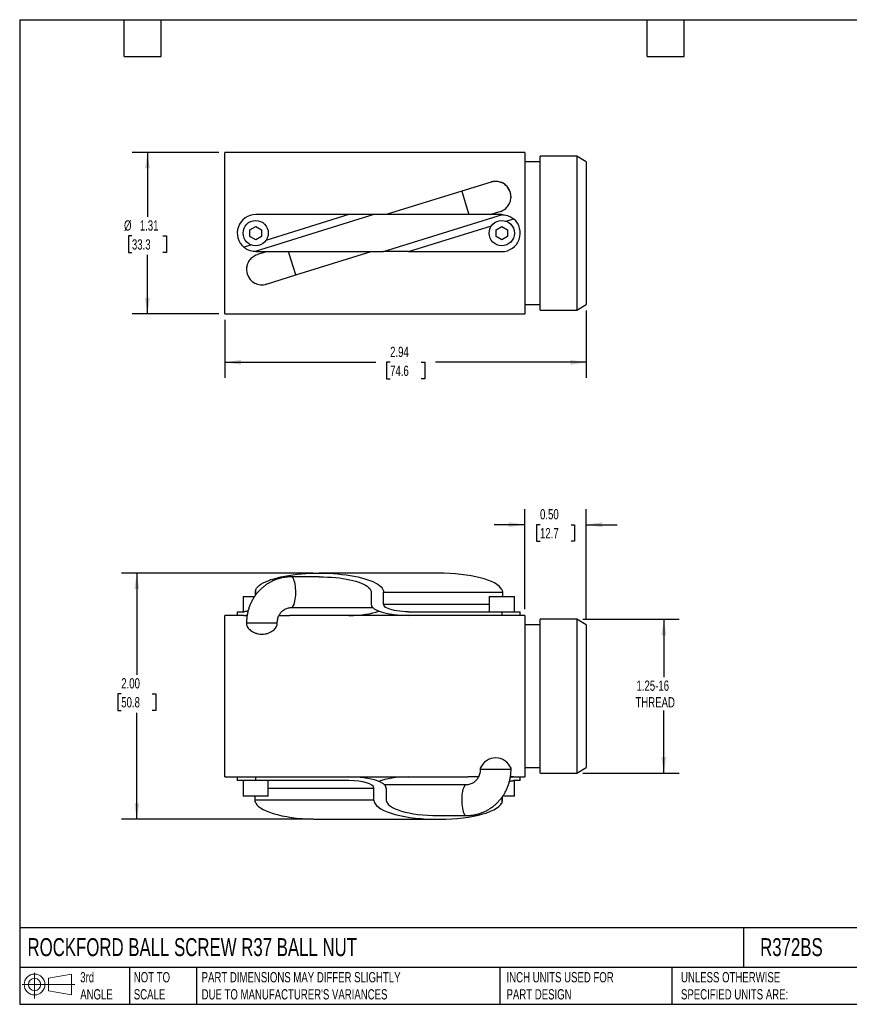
# Model space of a CAD drawing. Header units: inches. Extents: x 0.2 to 10.8, y 0.2 to 8.2.
# Tile 1 of 2: x 0.2 to 7, y 0.2 to 8.2. Entities that reach past the tile are written whole.
import ezdxf

# ---------------------------------------------------------------- set-up
doc = ezdxf.new("R2010")
doc.units = ezdxf.units.IN
doc.header["$MEASUREMENT"] = 0
doc.linetypes.add('SLD-Solid', pattern=[0])
doc.layers.add('DIMENSIONS', color=140, linetype='SLD-Solid', lineweight=25)
doc.layers.add('TEXT', color=140, linetype='SLD-Solid', lineweight=25)
doc.layers.add('SLD-DEFPOINTS', color=7, linetype='Continuous')
doc.styles.add('SLDTEXTSTYLE0', font='TXT', dxfattribs={"width": 0.7})
doc.dimstyles.new('SLDDIMSTYLE0', dxfattribs={"dimtxt": 0.084961, "dimasz": 0.13, "dimexe": 0, "dimexo": 0.0625, "dimgap": 0.02124, "dimtad": 0, "dimtih": 1, "dimtoh": 1, "dimrnd": 1e-09, "dimzin": 0, "dimdsep": 46, "dimtxsty": 'SLDTEXTSTYLE0', "dimsah": 1, "dimcen": 0.09, "dimadec": 0, "dimazin": 0, "dimtfac": 1, "dimtmove": 0, "dimatfit": 0, "dimfxl": 0, "dimfrac": 2, "dimtolj": 1, "dimtzin": 12, "dimarcsym": 0})
doc.dimstyles.new('SLDDIMSTYLE1', dxfattribs={"dimtxt": 0.084961, "dimasz": 0.13, "dimexe": 0, "dimexo": 0.0625, "dimgap": 0.02124, "dimtad": 0, "dimtih": 1, "dimtoh": 1, "dimrnd": 1e-09, "dimzin": 12, "dimdsep": 46, "dimtxsty": 'SLDTEXTSTYLE0', "dimsah": 1, "dimcen": 0.09, "dimadec": 0, "dimazin": 3, "dimtfac": 1, "dimtofl": 0, "dimtmove": 0, "dimatfit": 3, "dimfxl": 0, "dimfrac": 2, "dimtolj": 1, "dimtzin": 12, "dimarcsym": 0})
doc.dimstyles.new('SLDDIMSTYLE2', dxfattribs={"dimtxt": 0.084961, "dimasz": 0.13, "dimexe": 0, "dimexo": 0.0625, "dimgap": 0.02124, "dimtad": 0, "dimtih": 1, "dimtoh": 1, "dimrnd": 1e-09, "dimzin": 4, "dimdsep": 46, "dimtxsty": 'SLDTEXTSTYLE0', "dimsah": 1, "dimcen": 0.09, "dimadec": 0, "dimazin": 1, "dimtfac": 1, "dimtofl": 0, "dimtmove": 0, "dimatfit": 3, "dimfxl": 0, "dimfrac": 2, "dimtolj": 1, "dimtzin": 12, "dimarcsym": 0})

# ---------------------------------------------------------------- blocks, each defined once
blk = doc.blocks.new('Block11')
at = {"color": 7, "linetype": 'SLD-Solid', "lineweight": 18}
for p, q in [((0.1019, 0.2091), (0.1019, 0)), ((0.2157, 0.1641), (0.4006, 0.1981)), ((0.2157, 0.0628), (0.2157, 0.1641)), ((0.4006, 0.1981), (0.4006, 0.0288)), ((0, 0.1135), (0.4281, 0.1135)), ((0.2157, 0.0628), (0.4006, 0.0288))]:
    blk.add_line(p, q, dxfattribs=at)
for radius in [0.0846, 0.0506]:
    blk.add_circle((0.1019, 0.1135), radius, dxfattribs=at)
blk = doc.blocks.new('Block12')
at = {"layer": 'SLD-DEFPOINTS'}
blk.add_blockref('Block11', (0, 0), dxfattribs=at)
blk = doc.blocks.new('_D')
at = {"layer": 'DIMENSIONS'}
for p, q in [((4.3553, 3.4593), (4.3553, 4.272)), ((4.8553, 3.3833), (4.8553, 4.272)), ((4.3553, 4.147), (4.1053, 4.147)), ((4.4791, 4.147), (4.4505, 4.147)), ((4.4505, 4.147), (4.4505, 4.012)), ((4.7315, 4.147), (4.7601, 4.147)), ((4.7601, 4.147), (4.7601, 4.012)), ((4.8553, 4.147), (5.1053, 4.147)), ((4.4505, 4.012), (4.4791, 4.012)), ((4.7601, 4.012), (4.7315, 4.012))]:
    blk.add_line(p, q, dxfattribs=at)
for points in [[(4.3553, 4.147), (4.2253, 4.167), (4.2253, 4.127)], [(4.8553, 4.147), (4.9853, 4.127), (4.9853, 4.167)]]:
    blk.add_solid(points, dxfattribs=at)
at = {"layer": 'DIMENSIONS', "char_height": 0.08333, "attachment_point": 1, "style": 'SLDTEXTSTYLE0'}
for s, insert in [('0.50', (4.4791, 4.2734)), ('12.7', (4.4791, 4.1194))]:
    blk.add_mtext(s, dxfattribs=dict(at, insert=insert))
blk = doc.blocks.new('_D_1')
at = {"layer": 'DIMENSIONS'}
for p, q in [((4.8274, 3.3783), (5.6102, 3.3783)), ((5.4852, 3.3783), (5.4852, 2.9083)), ((5.4852, 2.1283), (5.4852, 2.6382)), ((4.8274, 2.1283), (5.6102, 2.1283))]:
    blk.add_line(p, q, dxfattribs=at)
for points in [[(5.4852, 3.3783), (5.4652, 3.2483), (5.5052, 3.2483)], [(5.4852, 2.1283), (5.5052, 2.2583), (5.4652, 2.2583)]]:
    blk.add_solid(points, dxfattribs=at)
at = {"layer": 'DIMENSIONS', "char_height": 0.08333, "attachment_point": 1, "style": 'SLDTEXTSTYLE0'}
for s, insert in [('1.25-16', (5.2631, 2.8807)), ('THREAD', (5.2547, 2.7456))]:
    blk.add_mtext(s, dxfattribs=dict(at, insert=insert))
blk = doc.blocks.new('_D_2')
at = {"layer": 'DIMENSIONS'}
for p, q in [((2.6352, 3.7533), (1.0767, 3.7533)), ((1.2017, 3.7533), (1.2017, 2.9273)), ((1.0754, 2.7732), (1.0469, 2.7732)), ((1.0469, 2.7732), (1.0469, 2.6382)), ((1.3279, 2.7732), (1.3564, 2.7732)), ((1.3564, 2.7732), (1.3564, 2.6382)), ((1.0469, 2.6382), (1.0754, 2.6382)), ((1.2017, 1.7533), (1.2017, 2.6192)), ((1.3564, 2.6382), (1.3279, 2.6382)), ((2.6352, 1.7533), (1.0767, 1.7533))]:
    blk.add_line(p, q, dxfattribs=at)
for points in [[(1.2017, 3.7533), (1.1817, 3.6233), (1.2217, 3.6233)], [(1.2017, 1.7533), (1.2217, 1.8833), (1.1817, 1.8833)]]:
    blk.add_solid(points, dxfattribs=at)
at = {"layer": 'DIMENSIONS', "char_height": 0.08333, "attachment_point": 1, "style": 'SLDTEXTSTYLE0'}
for s, insert in [('2.00', (1.0754, 2.8997)), ('50.8', (1.0754, 2.7456))]:
    blk.add_mtext(s, dxfattribs=dict(at, insert=insert))
blk = doc.blocks.new('_D_6')
at = {"layer": 'DIMENSIONS'}
for p, q in [((4.8553, 5.886), (4.8553, 5.3413)), ((1.9183, 5.81), (1.9183, 5.3413)), ((1.9183, 5.4663), (3.1454, 5.4663)), ((3.2606, 5.4663), (3.232, 5.4663)), ((3.232, 5.4663), (3.232, 5.3313)), ((3.513, 5.4663), (3.5416, 5.4663)), ((3.5416, 5.4663), (3.5416, 5.3313)), ((4.8553, 5.4663), (3.6282, 5.4663)), ((3.232, 5.3313), (3.2606, 5.3313)), ((3.5416, 5.3313), (3.513, 5.3313))]:
    blk.add_line(p, q, dxfattribs=at)
for points in [[(1.9183, 5.4663), (2.0483, 5.4463), (2.0483, 5.4863)], [(4.8553, 5.4663), (4.7253, 5.4863), (4.7253, 5.4463)]]:
    blk.add_solid(points, dxfattribs=at)
at = {"layer": 'DIMENSIONS', "char_height": 0.08333, "attachment_point": 1, "style": 'SLDTEXTSTYLE0'}
for s, insert in [('2.94', (3.2606, 5.5927)), ('74.6', (3.2606, 5.4387))]:
    blk.add_mtext(s, dxfattribs=dict(at, insert=insert))
blk = doc.blocks.new('_D_7')
at = {"layer": 'DIMENSIONS'}
for p, q in [((1.8683, 7.172), (1.1634, 7.172)), ((1.2884, 7.172), (1.2884, 6.6473)), ((1.1621, 6.4932), (1.1336, 6.4932)), ((1.1336, 6.4932), (1.1336, 6.3582)), ((1.4146, 6.4932), (1.4431, 6.4932)), ((1.4431, 6.4932), (1.4431, 6.3582)), ((1.1336, 6.3582), (1.1621, 6.3582)), ((1.2884, 5.86), (1.2884, 6.3392)), ((1.4431, 6.3582), (1.4146, 6.3582)), ((1.8683, 5.86), (1.1634, 5.86))]:
    blk.add_line(p, q, dxfattribs=at)
for points in [[(1.2884, 7.172), (1.2684, 7.042), (1.3084, 7.042)], [(1.2884, 5.86), (1.3084, 5.99), (1.2684, 5.99)]]:
    blk.add_solid(points, dxfattribs=at)
at = {"layer": 'DIMENSIONS', "char_height": 0.08333, "attachment_point": 1, "style": 'SLDTEXTSTYLE0'}
for s, insert in [('%%c', (1.098, 6.6197)), ('1.31', (1.2263, 6.6197)), ('33.3', (1.1621, 6.4656))]:
    blk.add_mtext(s, dxfattribs=dict(at, insert=insert))

msp = doc.modelspace()

# ---------------------------------------------------------------- linework, layer by layer
for p, q in [((4.3553, 7.172), (1.9183, 7.172)), ((1.9183, 5.86), (1.9183, 7.172)), ((4.3553, 7.172), (4.3553, 5.86)), ((4.7774, 7.141), (4.4803, 7.141)), ((4.4803, 5.891), (4.4803, 7.141)), ((4.8553, 7.096), (4.7774, 7.141)), ((4.7774, 7.141), (4.7774, 5.891)), ((4.4803, 7.095), (4.3553, 7.095)), ((4.8553, 7.096), (4.8553, 5.936)), ((4.0812, 6.9304), (3.8425, 6.8562)), ((3.8425, 6.8562), (3.2298, 6.666)), ((3.8425, 6.8562), (3.8795, 6.7369)), ((3.8795, 6.7369), (3.9015, 6.666)), ((3.1287, 6.666), (2.1629, 6.3661)), ((2.9264, 6.666), (2.1683, 6.666)), ((2.9264, 6.666), (2.2518, 6.4565)), ((3.1287, 6.666), (2.9264, 6.666)), ((4.1683, 6.666), (3.1287, 6.666)), ((3.2079, 6.366), (4.1737, 6.6659)), ((4.0729, 6.666), (4.1527, 6.6908)), ((2.1214, 6.5431), (2.1683, 6.5701)), ((2.1683, 6.5701), (2.2152, 6.5431)), ((3.4102, 6.366), (4.0848, 6.5755)), ((4.1214, 6.5431), (4.1683, 6.5701)), ((4.1683, 6.5701), (4.2152, 6.5431)), ((4.2034, 6.6123), (4.2643, 6.6312)), ((2.1214, 6.4889), (2.1214, 6.5431)), ((2.1683, 6.4619), (2.1214, 6.4889)), ((2.2152, 6.4889), (2.1683, 6.4619)), ((2.2152, 6.5431), (2.2152, 6.4889)), ((4.1214, 6.4889), (4.1214, 6.5431)), ((4.1683, 6.4619), (4.1214, 6.4889)), ((4.2152, 6.4889), (4.1683, 6.4619)), ((4.2152, 6.5431), (4.2152, 6.4889)), ((2.1332, 6.4197), (2.0723, 6.4008)), ((2.1683, 6.366), (3.2079, 6.366)), ((2.2637, 6.366), (2.1839, 6.3412)), ((2.4571, 6.2951), (2.435, 6.366)), ((2.4941, 6.1758), (3.1068, 6.366)), ((3.4102, 6.366), (3.2079, 6.366)), ((3.4102, 6.366), (4.1683, 6.366)), ((2.4941, 6.1758), (2.4571, 6.2951)), ((2.0933, 6.221), (2.0938, 6.2165)), ((2.0981, 6.1884), (2.1018, 6.1779)), ((2.2554, 6.1016), (2.4941, 6.1758)), ((4.3553, 5.937), (4.4803, 5.937)), ((4.7774, 5.891), (4.8553, 5.936)), ((1.9183, 5.86), (4.3553, 5.86)), ((4.4803, 5.891), (4.7774, 5.891)), ((2.6852, 3.7233), (2.4571, 3.7233)), ((3.6513, 3.7533), (2.6852, 3.7533)), ((2.1683, 3.5763), (2.1683, 3.6211)), ((2.0658, 3.5643), (2.0658, 3.4393)), ((2.0658, 3.5643), (2.1599, 3.5643)), ((2.1629, 3.5983), (2.1629, 3.5685)), ((3.1068, 3.5983), (3.1068, 3.4993)), ((3.2079, 3.4993), (3.2079, 3.5983)), ((3.2079, 3.5983), (4.1737, 3.5983)), ((4.0658, 3.5643), (4.0658, 3.4393)), ((4.0658, 3.5643), (4.2708, 3.5643)), ((4.1737, 3.5983), (4.1737, 3.5643)), ((4.1768, 3.5643), (4.1737, 3.5685)), ((4.2708, 3.4393), (4.2708, 3.5643)), ((2.4571, 3.4733), (3.1197, 3.4733)), ((4.0658, 3.4993), (3.2079, 3.4993)), ((2.0183, 3.4093), (1.9183, 3.4093)), ((1.9183, 2.7533), (1.9183, 3.4093)), ((2.0183, 3.4393), (2.0183, 3.4093)), ((2.0183, 3.4393), (2.0723, 3.4393)), ((2.0723, 3.4093), (2.0183, 3.4093)), ((2.0723, 3.4093), (2.0983, 3.4093)), ((2.3581, 3.4093), (2.4433, 3.4093)), ((3.4102, 3.4093), (2.4433, 3.4093)), ((3.4102, 3.4393), (4.1683, 3.4393)), ((4.1683, 3.4093), (3.4102, 3.4093)), ((4.1683, 3.4393), (4.1683, 3.4093)), ((4.1683, 3.4393), (4.3183, 3.4393)), ((4.3183, 3.4093), (4.1683, 3.4093)), ((4.3183, 3.4093), (4.3183, 3.4393)), ((4.3553, 3.4093), (4.3183, 3.4093)), ((4.3553, 3.4093), (4.3553, 2.7533)), ((4.7774, 3.3783), (4.4803, 3.3783)), ((4.4803, 2.7533), (4.4803, 3.3783)), ((4.8553, 3.3333), (4.7774, 3.3783)), ((4.7774, 3.3783), (4.7774, 2.7533)), ((2.0933, 3.3483), (2.0933, 3.3392)), ((2.0933, 3.3483), (2.0989, 3.3483)), ((2.0989, 3.3483), (2.3433, 3.3483)), ((2.3433, 3.3364), (2.3433, 3.3483)), ((4.4803, 3.3323), (4.3553, 3.3323)), ((4.8553, 3.3333), (4.8553, 2.1733)), ((1.9183, 2.0973), (1.9183, 2.7533)), ((4.3553, 2.7533), (4.3553, 2.0973)), ((4.4803, 2.1283), (4.4803, 2.7533)), ((4.7774, 2.7533), (4.7774, 2.1283)), ((3.9933, 2.1674), (3.9933, 2.1583)), ((4.2433, 2.1583), (4.2433, 2.1674)), ((4.3553, 2.1743), (4.4803, 2.1743)), ((4.7774, 2.1283), (4.8553, 2.1733)), ((1.9183, 2.0973), (2.0183, 2.0973)), ((2.0183, 2.0973), (2.0183, 2.0673)), ((2.0183, 2.0973), (2.1683, 2.0973)), ((2.1683, 2.0673), (2.1683, 2.0973)), ((2.1683, 2.0973), (2.9264, 2.0973)), ((2.9264, 2.0973), (3.8933, 2.0973)), ((3.9785, 2.0973), (3.8933, 2.0973)), ((4.2377, 2.1583), (3.9933, 2.1583)), ((4.2433, 2.1583), (4.2377, 2.1583)), ((4.2643, 2.0973), (4.2383, 2.0973)), ((4.2643, 2.0973), (4.3183, 2.0973)), ((4.3183, 2.0673), (4.3183, 2.0973)), ((4.3183, 2.0973), (4.3553, 2.0973)), ((4.4803, 2.1283), (4.7774, 2.1283)), ((2.1683, 2.0673), (2.0183, 2.0673)), ((2.0658, 2.0673), (2.0658, 1.9423)), ((2.9264, 2.0673), (2.1683, 2.0673)), ((2.2708, 1.9423), (2.2708, 2.0673)), ((2.2708, 2.0073), (3.1287, 2.0073)), ((3.1287, 1.9083), (3.1287, 2.0073)), ((3.8795, 2.0333), (3.2169, 2.0333)), ((3.2298, 2.0073), (3.2298, 1.9083)), ((4.3183, 2.0673), (4.2643, 2.0673)), ((4.2708, 1.9423), (4.2708, 2.0673)), ((2.2708, 1.9423), (2.0658, 1.9423)), ((2.1598, 1.9423), (2.1629, 1.9381)), ((2.1629, 1.9083), (2.1629, 1.9423)), ((4.1683, 1.9302), (4.1683, 1.8854)), ((4.1737, 1.9083), (4.1737, 1.9381)), ((4.2708, 1.9423), (4.1767, 1.9423)), ((3.1287, 1.9083), (2.1629, 1.9083)), ((3.6513, 1.7833), (3.8795, 1.7833)), ((2.6852, 1.7533), (3.6513, 1.7533))]:
    msp.add_line(p, q)
at = {"flags": 128}
for points in [[(2.1683, 3.6211), (2.1751, 3.632), (2.1845, 3.6427), (2.1964, 3.6532), (2.2108, 3.6633), (2.2277, 3.6732), (2.2468, 3.6827), (2.2682, 3.6917), (2.2917, 3.7003), (2.3172, 3.7083), (2.3445, 3.7158), (2.3736, 3.7227), (2.4043, 3.729), (2.4364, 3.7346), (2.4698, 3.7395), (2.5042, 3.7437), (2.5396, 3.7471), (2.5757, 3.7498), (2.6124, 3.7518), (2.6495, 3.7529), (2.6867, 3.7533), (2.7239, 3.7529), (2.7609, 3.7517), (2.7976, 3.7497), (2.8336, 3.7469), (2.8689, 3.7434), (2.9033, 3.7392), (2.9366, 3.7342), (2.9686, 3.7285), (2.9991, 3.7222), (3.0281, 3.7153), (3.0553, 3.7077), (3.0807, 3.6996), (3.104, 3.691), (3.1252, 3.682), (3.1442, 3.6725), (3.1608, 3.6626), (3.1751, 3.6524), (3.1868, 3.6419), (3.196, 3.6312), (3.2026, 3.6203), (3.2066, 3.6093), (3.2079, 3.5983)], [(2.4571, 3.4733), (2.4598, 3.4736), (2.4651, 3.4763), (2.4703, 3.4815), (2.4752, 3.4893), (2.4797, 3.4994), (2.4837, 3.5115), (2.4872, 3.5256), (2.49, 3.5411), (2.4921, 3.5579), (2.4935, 3.5756), (2.4941, 3.5937), (2.4939, 3.612), (2.4929, 3.6299), (2.4912, 3.6472), (2.4887, 3.6634), (2.4855, 3.6782), (2.4818, 3.6914), (2.4775, 3.7025), (2.4728, 3.7115), (2.4677, 3.718), (2.4624, 3.722), (2.4571, 3.7233)], [(2.6852, 3.7233), (2.7183, 3.7229), (2.7512, 3.7217), (2.7836, 3.7198), (2.8155, 3.7172), (2.8465, 3.7138), (2.8766, 3.7097), (2.9055, 3.7049), (2.933, 3.6994), (2.959, 3.6933), (2.9833, 3.6867), (3.0058, 3.6795), (3.0263, 3.6718), (3.0446, 3.6636), (3.0608, 3.655), (3.0747, 3.6461), (3.0861, 3.6369), (3.0951, 3.6275), (3.1016, 3.6178), (3.1055, 3.6081), (3.1068, 3.5983)], [(3.4102, 3.4393), (3.3858, 3.4397), (3.3618, 3.441), (3.3385, 3.4432), (3.3162, 3.4462), (3.2953, 3.4499), (3.2761, 3.4544), (3.2588, 3.4595), (3.2437, 3.4652), (3.2311, 3.4714), (3.2211, 3.478), (3.2138, 3.4849), (3.2094, 3.4921), (3.2079, 3.4993)], [(3.8795, 2.0333), (3.8768, 2.033), (3.8715, 2.0303), (3.8663, 2.025), (3.8614, 2.0173), (3.8569, 2.0072), (3.8529, 1.995), (3.8494, 1.981), (3.8466, 1.9654), (3.8445, 1.9486), (3.8431, 1.931), (3.8425, 1.9129), (3.8427, 1.8946), (3.8437, 1.8767), (3.8454, 1.8594), (3.8479, 1.8432), (3.8511, 1.8283), (3.8548, 1.8152), (3.8591, 1.804), (3.8638, 1.7951), (3.8689, 1.7886), (3.8741, 1.7846), (3.8795, 1.7833)]]:
    msp.add_lwpolyline(points, dxfattribs=at)
for centre in [(2.1683, 6.516), (4.1683, 6.516)]:
    msp.add_circle(centre, 0.1025)
for centre, radius, start, end in [((4.1183, 6.811), 0.125, 351.3705, 107.25094), ((2.1683, 6.516), 0.15, 89.99994, 230.18781), ((4.1683, 6.516), 0.15, 269.99994, 50.18781), ((2.2183, 6.221), 0.125, 168.46323, 197.25094), ((2.2183, 6.221), 0.125, 197.25094, 287.25094), ((4.1183, 2.1174), 0.1346, 21.79034, 158.20966)]:
    msp.add_arc(centre, radius, start, end)
at = {"extrusion": (-1e-06, 0, 1)}
for centre, major_axis, start_param, end_param in [((3.6513, 3.5983), (0.5227, 0, 0), 0.148021, 1.570796), ((2.9264, 3.4993), (0.3035, 0, 0), 4.712389, 5.635026), ((3.4102, 3.4993), (0.3035, 0, 0), 3.141593, 4.712389)]:
    msp.add_ellipse(centre, major_axis=major_axis, ratio=0.296557, start_param=start_param, end_param=end_param, dxfattribs=at)
at = {"extrusion": (1e-07, 0, 1)}
for centre, major_axis, start_param, end_param in [((2.9264, 2.0073), (0.3035, 0, 0), 0, 1.570796), ((3.4102, 2.0073), (0.3035, 0, 0), 1.570796, 2.493434), ((2.9264, 2.0073), (0.2023, 0, 0), 0, 1.570796), ((2.6852, 1.9083), (0.5227, 0, 0), 3.289614, 4.712389), ((3.6513, 1.9083), (0.5227, 0, 0), 3.141593, 6.135164), ((3.6513, 1.9083), (0.4215, 0, 0), 3.141593, 4.712389)]:
    msp.add_ellipse(centre, major_axis=major_axis, ratio=0.296557, start_param=start_param, end_param=end_param, dxfattribs=at)
for points, knots in [([(4.1543, 6.6915), (4.1551, 6.6917), (4.1625, 6.6934), (4.1756, 6.6995), (4.1929, 6.71), (4.2081, 6.7233), (4.2209, 6.7387), (4.2311, 6.756), (4.2384, 6.7746), (4.2425, 6.7932), (4.2439, 6.815), (4.2411, 6.8394), (4.2322, 6.8646), (4.2192, 6.886), (4.2042, 6.9027), (4.1874, 6.9158), (4.1708, 6.925), (4.1536, 6.9313), (4.1365, 6.9351), (4.1188, 6.9364), (4.1016, 6.9352), (4.0881, 6.9327), (4.081, 6.9301), (4.0789, 6.9294)], [0, 0, 0, 0, 0.005946, 0.054073, 0.102345, 0.150624, 0.199656, 0.2487, 0.299819, 0.350957, 0.395738, 0.47156, 0.547425, 0.611412, 0.675363, 0.72628, 0.777145, 0.818899, 0.860621, 0.90255, 0.944479, 0.982996, 1, 1, 1, 1]), ([(4.1683, 6.666), (4.1701, 6.666), (4.1714, 6.666), (4.1732, 6.6659), (4.1737, 6.6659), (4.1737, 6.6659)], [0, 0, 0, 0, 0.5, 0.5, 1, 1, 1, 1]), ([(4.1737, 6.6659), (4.1737, 6.6659), (4.1758, 6.6658), (4.1816, 6.6654), (4.1852, 6.6651), (4.1965, 6.6635), (4.205, 6.6617), (4.2177, 6.6577), (4.222, 6.6561), (4.2306, 6.6525), (4.235, 6.6504), (4.2436, 6.6458), (4.2479, 6.6433), (4.2562, 6.6376), (4.2604, 6.6345), (4.2643, 6.6312)], [0, 0, 0, 0, 0.125, 0.125, 0.25, 0.25, 0.5, 0.5, 0.625, 0.625, 0.75, 0.75, 0.875, 0.875, 1, 1, 1, 1]), ([(2.1629, 6.3661), (2.1629, 6.3661), (2.1608, 6.3662), (2.155, 6.3666), (2.1514, 6.3669), (2.1401, 6.3685), (2.1316, 6.3703), (2.1189, 6.3743), (2.1146, 6.3759), (2.106, 6.3795), (2.1016, 6.3816), (2.093, 6.3862), (2.0887, 6.3888), (2.0804, 6.3944), (2.0762, 6.3975), (2.0723, 6.4008)], [0, 0, 0, 0, 0.125, 0.125, 0.25, 0.25, 0.5, 0.5, 0.625, 0.625, 0.75, 0.75, 0.875, 0.875, 1, 1, 1, 1]), ([(2.1823, 6.3405), (2.1815, 6.3403), (2.1741, 6.3386), (2.1609, 6.3325), (2.1437, 6.322), (2.1285, 6.3087), (2.1157, 6.2933), (2.1055, 6.2761), (2.0982, 6.2574), (2.094, 6.2388), (2.0935, 6.2267), (2.0933, 6.221)], [0, 0, 0, 0, 0.015025, 0.136637, 0.258619, 0.380617, 0.504515, 0.628446, 0.75762, 0.886843, 1, 1, 1, 1]), ([(2.1683, 6.366), (2.1665, 6.366), (2.1652, 6.366), (2.1634, 6.3661), (2.1629, 6.3661), (2.1629, 6.3661)], [0, 0, 0, 0, 0.5, 0.5, 1, 1, 1, 1]), ([(2.2411, 6.0983), (2.2445, 6.0989), (2.2503, 6.0999), (2.2556, 6.1018), (2.2577, 6.1027)], [0, 0, 0, 0, 0.592197, 1, 1, 1, 1]), ([(2.4571, 3.7233), (2.4508, 3.7232), (2.435, 3.7229), (2.4097, 3.7205), (2.3814, 3.7155), (2.3536, 3.7082), (2.3264, 3.6987), (2.3, 3.687), (2.2746, 3.6732), (2.2504, 3.6574), (2.2274, 3.6397), (2.2059, 3.6201), (2.1859, 3.5989), (2.1676, 3.576), (2.1511, 3.5518), (2.1364, 3.5263), (2.1238, 3.4996), (2.1133, 3.472), (2.1049, 3.4436), (2.0986, 3.4146), (2.0948, 3.3857), (2.0934, 3.3635), (2.0933, 3.3512), (2.0933, 3.3483)], [0, 0, 0, 0, 0.032669, 0.082609, 0.13255, 0.182494, 0.232454, 0.28244, 0.332462, 0.382529, 0.432647, 0.482821, 0.533056, 0.583352, 0.633709, 0.684127, 0.734603, 0.785133, 0.835711, 0.886333, 0.936992, 0.985047, 1, 1, 1, 1]), ([(2.1683, 3.6211), (2.1665, 3.6176), (2.1652, 3.6139), (2.1634, 3.6062), (2.1629, 3.6023), (2.1629, 3.5983)], [0, 0, 0, 0, 0.5, 0.5, 1, 1, 1, 1]), ([(4.1683, 3.6211), (4.1701, 3.6176), (4.1714, 3.6139), (4.1732, 3.6062), (4.1737, 3.6023), (4.1737, 3.5983)], [0, 0, 0, 0, 0.5, 0.5, 1, 1, 1, 1]), ([(2.1065, 3.4479), (2.1054, 3.4474), (2.1, 3.4447), (2.0905, 3.4418), (2.0801, 3.4395), (2.0742, 3.4394), (2.0723, 3.4393)], [0, 0, 0, 0, 0.095226, 0.456233, 0.816775, 1, 1, 1, 1]), ([(2.3433, 3.3483), (2.3433, 3.3505), (2.3434, 3.3582), (2.3449, 3.3714), (2.3487, 3.3875), (2.3544, 3.4028), (2.3618, 3.4171), (2.3708, 3.4302), (2.3813, 3.4419), (2.3931, 3.452), (2.4061, 3.4604), (2.4199, 3.4668), (2.4345, 3.4712), (2.447, 3.4731), (2.4546, 3.4732), (2.4571, 3.4733)], [0, 0, 0, 0, 0.0323358, 0.1130341, 0.1938319, 0.274848, 0.3562781, 0.4383355, 0.5212523, 0.6052734, 0.6906373, 0.7775382, 0.8660628, 0.9561055, 1, 1, 1, 1]), ([(2.0723, 3.4093), (2.0782, 3.4096), (2.0866, 3.4099), (2.0961, 3.4123), (2.0988, 3.413)], [0, 0, 0, 0, 0.7072123, 1, 1, 1, 1]), ([(2.0933, 3.3392), (2.0933, 3.3311), (2.0963, 3.3226), (2.1048, 3.3094), (2.1084, 3.3049), (2.1167, 3.2962), (2.1215, 3.292), (2.1323, 3.2837), (2.1384, 3.2797), (2.1516, 3.2724), (2.1588, 3.2692), (2.1744, 3.2635), (2.1827, 3.2612), (2.1999, 3.2581), (2.2089, 3.2572), (2.2268, 3.2572), (2.2358, 3.258), (2.2531, 3.261), (2.2614, 3.2633), (2.2771, 3.2689), (2.2843, 3.2721), (2.2977, 3.2794), (2.3038, 3.2834), (2.3147, 3.2916), (2.3196, 3.2959), (2.328, 3.3047), (2.3315, 3.3091), (2.3373, 3.3179), (2.3395, 3.3223), (2.3425, 3.331), (2.3433, 3.3352), (2.3433, 3.3392)], [0, 0, 0, 0, 0.125, 0.125, 0.1875, 0.1875, 0.25, 0.25, 0.3125, 0.3125, 0.375, 0.375, 0.4375, 0.4375, 0.5, 0.5, 0.5625, 0.5625, 0.625, 0.625, 0.6875, 0.6875, 0.75, 0.75, 0.8125, 0.8125, 0.875, 0.875, 0.9375, 0.9375, 1, 1, 1, 1]), ([(3.9933, 2.1583), (3.9933, 2.1561), (3.9931, 2.1483), (3.9917, 2.1352), (3.9879, 2.1191), (3.9822, 2.1038), (3.9748, 2.0895), (3.9658, 2.0763), (3.9553, 2.0646), (3.9435, 2.0545), (3.9305, 2.0462), (3.9167, 2.0398), (3.9021, 2.0354), (3.8896, 2.0335), (3.882, 2.0333), (3.8795, 2.0333)], [0, 0, 0, 0, 0.032336, 0.113034, 0.193832, 0.274848, 0.356278, 0.438335, 0.521252, 0.605273, 0.690637, 0.777538, 0.866063, 0.956106, 1, 1, 1, 1]), ([(3.8795, 1.7833), (3.8858, 1.7834), (3.9016, 1.7836), (3.9269, 1.7861), (3.9552, 1.7911), (3.983, 1.7984), (4.0102, 1.8079), (4.0366, 1.8196), (4.0619, 1.8334), (4.0862, 1.8492), (4.1092, 1.8669), (4.1307, 1.8865), (4.1507, 1.9077), (4.169, 1.9305), (4.1855, 1.9548), (4.2002, 1.9803), (4.2128, 2.007), (4.2233, 2.0346), (4.2317, 2.063), (4.238, 2.092), (4.2418, 2.1209), (4.2432, 2.1431), (4.2433, 2.1554), (4.2433, 2.1583)], [0, 0, 0, 0, 0.032669, 0.082609, 0.13255, 0.182494, 0.232454, 0.28244, 0.332462, 0.382529, 0.432647, 0.482821, 0.533056, 0.583352, 0.633709, 0.684127, 0.734603, 0.785133, 0.835711, 0.886333, 0.936992, 0.985047, 1, 1, 1, 1]), ([(4.2643, 2.0973), (4.2584, 2.097), (4.25, 2.0966), (4.2405, 2.0942), (4.2378, 2.0935)], [0, 0, 0, 0, 0.707216, 1, 1, 1, 1]), ([(4.2301, 2.0587), (4.2312, 2.0592), (4.2366, 2.0618), (4.2461, 2.0648), (4.2565, 2.067), (4.2624, 2.0672), (4.2643, 2.0673)], [0, 0, 0, 0, 0.095222, 0.456231, 0.816774, 1, 1, 1, 1]), ([(2.1683, 1.8854), (2.1665, 1.889), (2.1652, 1.8927), (2.1634, 1.9003), (2.1629, 1.9043), (2.1629, 1.9083)], [0, 0, 0, 0, 0.5, 0.5, 1, 1, 1, 1]), ([(4.1683, 1.8854), (4.1701, 1.889), (4.1714, 1.8927), (4.1732, 1.9003), (4.1737, 1.9043), (4.1737, 1.9083)], [0, 0, 0, 0, 0.5, 0.5, 1, 1, 1, 1])]:
    msp.add_open_spline(points, degree=3, knots=knots)
at = {"layer": 'TEXT'}
for p, q in [((0.25, 8.25), (10.75, 8.25)), ((0.25, 8.25), (0.25, 0.25)), ((1.1, 7.95), (1.1, 8.25)), ((1.4, 7.95), (1.4, 8.25)), ((5.35, 7.95), (5.35, 8.25)), ((5.65, 7.95), (5.65, 8.25)), ((1.1, 7.95), (1.4, 7.95)), ((5.35, 7.95), (5.65, 7.95)), ((10.75, 0.8711), (0.25, 0.8711)), ((6.1322, 0.8711), (6.1322, 0.55)), ((10.75, 0.55), (0.25, 0.55)), ((1.1435, 0.55), (1.1435, 0.25)), ((1.6865, 0.55), (1.6865, 0.25)), ((4.1529, 0.55), (4.1529, 0.25)), ((5.5511, 0.55), (5.5511, 0.25)), ((0.25, 0.25), (10.75, 0.25))]:
    msp.add_line(p, q, dxfattribs=at)

# ---------------------------------------------------------------- block references
at = {"layer": 'SLD-DEFPOINTS'}
msp.add_blockref('Block12', (0.2692, 0.2974), dxfattribs=at)

# ---------------------------------------------------------------- texts
at = {"layer": 'TEXT', "attachment_point": 1, "style": 'SLDTEXTSTYLE0'}
for s, insert, char_height in [('ROCKFORD BALL SCREW R37 BALL NUT', (0.3136, 0.7875), 0.145833), ('R372BS', (6.268, 0.7875), 0.14583), ('3rd^JANGLE', (0.7421, 0.5117), 0.08333), ('NOT TO^JSCALE', (1.1774, 0.5117), 0.083333), ("PART DIMENSIONS MAY DIFFER SLIGHTLY ^JDUE TO MANUFACTURER'S VARIANCES", (1.7288, 0.5117), 0.083333), ('INCH UNITS USED FOR ^JPART DESIGN', (4.2068, 0.5117), 0.083333), ('UNLESS OTHERWISE ^JSPECIFIED UNITS ARE:', (5.6248, 0.5117), 0.083333)]:
    msp.add_mtext(s, dxfattribs=dict(at, insert=insert, char_height=char_height))

# ---------------------------------------------------------------- dimensions: what is measured, and where the dimension line sits
at = {"layer": 'DIMENSIONS'}
for base, p1, p2, text, picture, middle in [((1.2884, 7.172), (1.9183, 5.86), (1.9183, 7.172), '%%c<>', '_D_7', (1.2884, 6.4932)), ((5.4852, 3.3783), (4.7774, 2.1283), (4.7774, 3.3783), '1.25-16\\PTHREAD', '_D_1', (5.4852, 2.7732))]:
    dim = msp.add_linear_dim(base=base, p1=p1, p2=p2, angle=90, text=text, dimstyle='SLDDIMSTYLE1', dxfattribs=at)
    dim.commit()
    dim.dimension.update_dxf_attribs({"geometry": picture, "text_midpoint": middle, "dimtype": 160})
for base, p1, p2, dimstyle, picture, middle in [((1.9183, 5.4663), (4.8553, 5.936), (1.9183, 5.86), 'SLDDIMSTYLE1', '_D_6', (3.3868, 5.4663)), ((4.8553, 4.147), (4.3553, 3.4093), (4.8553, 3.3333), 'SLDDIMSTYLE0', '_D', (4.6053, 4.147))]:
    dim = msp.add_linear_dim(base=base, p1=p1, p2=p2, dimstyle=dimstyle, dxfattribs=at)
    dim.commit()
    dim.dimension.update_dxf_attribs({"geometry": picture, "text_midpoint": middle, "dimtype": 160})
dim = msp.add_linear_dim(base=(1.2017, 1.7533), p1=(2.6852, 3.7533), p2=(2.6852, 1.7533), angle=90, dimstyle='SLDDIMSTYLE2', dxfattribs=at)
dim.commit()
dim.dimension.update_dxf_attribs({"geometry": '_D_2', "text_midpoint": (1.2017, 2.7732), "dimtype": 160})

doc.saveas('drawing.dxf')
